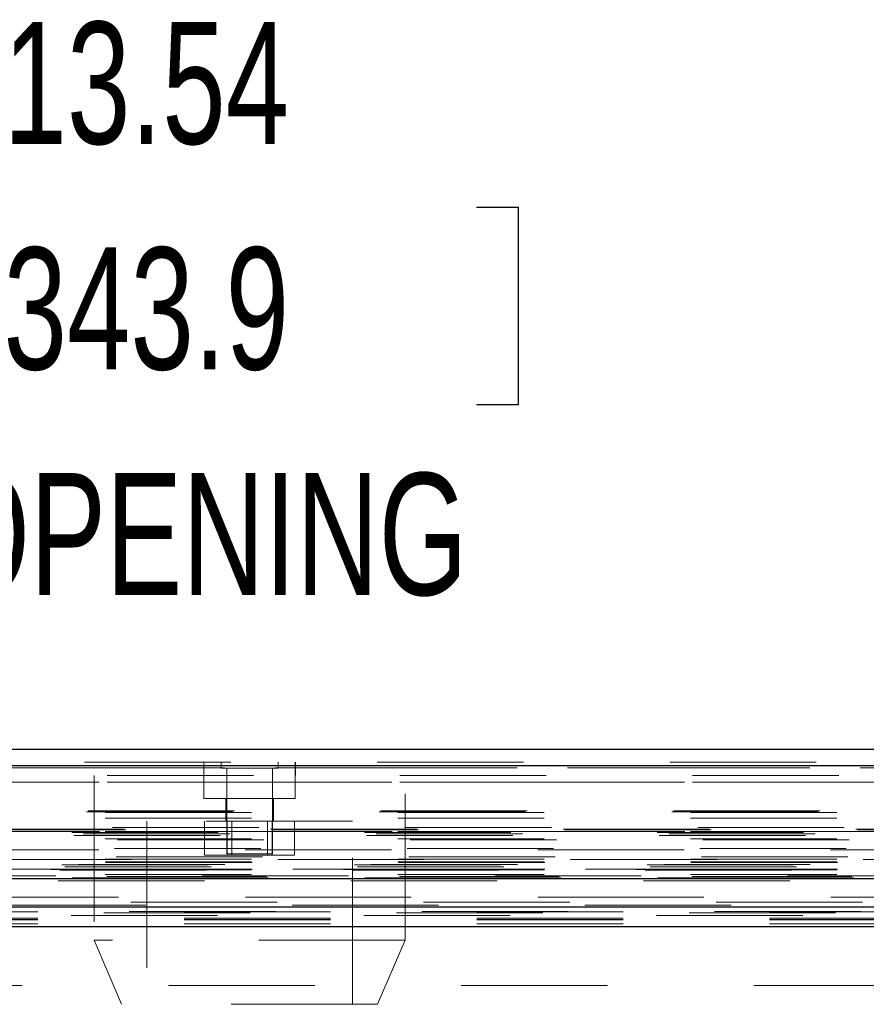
# Model space of a CAD drawing. Header units: inches. Extents: x 0.2 to 10.8, y 0.2 to 8.2.
# Tile 10 of 58: x 4.164 to 4.743, y 2.281 to 2.953. Entities that reach past the tile are written whole.
import ezdxf

# ---------------------------------------------------------------- set-up
doc = ezdxf.new("R2010")
doc.units = ezdxf.units.IN
doc.header["$MEASUREMENT"] = 0
doc.linetypes.add('HIDDEN', pattern=[0.075, 0.05, -0.025])
doc.layers.add('DIMENSIONS', color=140, linetype='Continuous')
doc.styles.add('SLDTEXTSTYLE0', font='TXT', dxfattribs={"width": 0.7})
doc.dimstyles.new('SLDDIMSTYLE0', dxfattribs={"dimtxt": 0.084961, "dimasz": 0.13, "dimexe": 0, "dimexo": 0.0625, "dimgap": 0.02124, "dimtad": 0, "dimtih": 1, "dimtoh": 1, "dimlfac": 8, "dimrnd": 1e-09, "dimzin": 12, "dimdsep": 46, "dimtxsty": 'SLDTEXTSTYLE0', "dimsah": 1, "dimcen": 0.09, "dimadec": 0, "dimazin": 3, "dimtfac": 1, "dimtofl": 0, "dimtmove": 0, "dimatfit": 3, "dimfxl": 0, "dimfrac": 2, "dimtolj": 1, "dimtzin": 12, "dimarcsym": 0})

# ---------------------------------------------------------------- blocks, each defined once
blk = doc.blocks.new('_D_25')
at = {"layer": 'DIMENSIONS'}
for p, q in [((3.47511, 2.38381), (3.47511, 2.87068)), ((5.16736, 2.38381), (5.16736, 2.87068)), ((4.15304, 2.82516), (4.12451, 2.82516)), ((4.12451, 2.82516), (4.12451, 2.69013)), ((4.47619, 2.82516), (4.50472, 2.82516)), ((4.50472, 2.82516), (4.50472, 2.69013)), ((3.47511, 2.74568), (3.80963, 2.74568)), ((5.16736, 2.74568), (4.8196, 2.74568)), ((4.12451, 2.69013), (4.15304, 2.69013)), ((4.50472, 2.69013), (4.47619, 2.69013))]:
    blk.add_line(p, q, dxfattribs=at)
for points in [[(3.47511, 2.74568), (3.60511, 2.72568), (3.60511, 2.76568)], [(5.16736, 2.74568), (5.03736, 2.76568), (5.03736, 2.72568)]]:
    blk.add_solid(points, dxfattribs=at)
at = {"layer": 'DIMENSIONS', "attachment_point": 1, "style": 'SLDTEXTSTYLE0'}
for s, insert, char_height in [('13.54', (4.15304, 2.9516), 0.083333), ('343.9', (4.15304, 2.79755), 0.083333), ('INSIDE OPENING', (3.82866, 2.6435), 0.0833333)]:
    blk.add_mtext(s, dxfattribs=dict(at, insert=insert, char_height=char_height))

msp = doc.modelspace()

# ---------------------------------------------------------------- linework, layer by layer
at = {"color": 7, "linetype": 'Continuous', "lineweight": 25}
for p, q in [((3.408485, 2.454955), (5.233933, 2.454955)), ((3.404067, 2.4438), (5.23835, 2.4438)), ((3.39044, 2.366518), (5.251977, 2.366518)), ((3.476603, 2.347314), (5.165875, 2.347314)), ((3.476603, 2.333814), (5.165875, 2.333814))]:
    msp.add_line(p, q, dxfattribs=at)
at = {"color": 7, "linetype": 'HIDDEN', "lineweight": 18}
for p, q in [((5.23835, 2.4438), (3.404067, 2.4438)), ((3.404067, 2.442237), (5.23835, 2.442237)), ((5.23835, 2.442237), (3.404067, 2.442237)), ((3.408485, 2.445955), (5.233933, 2.445955)), ((4.289917, 2.445955), (4.289917, 2.436955)), ((4.29, 2.445955), (4.29, 2.436955)), ((4.301677, 2.445955), (4.301677, 2.442049)), ((4.301677, 2.442049), (4.34074, 2.442049)), ((4.305584, 2.442049), (4.305584, 2.383455)), ((4.336834, 2.383455), (4.336834, 2.442049)), ((4.34074, 2.442049), (4.34074, 2.445955)), ((4.352417, 2.436955), (4.352417, 2.445955)), ((4.3525, 2.436955), (4.3525, 2.445955)), ((5.123979, 2.436955), (3.518354, 2.436955)), ((4.214959, 2.436955), (4.214959, 2.324455)), ((4.289959, 2.436955), (4.289959, 2.42133)), ((4.352459, 2.42133), (4.352459, 2.436955)), ((4.427459, 2.324455), (4.427459, 2.436955)), ((5.123979, 2.432455), (3.518354, 2.432455)), ((5.123979, 2.432455), (3.518354, 2.432455)), ((3.518438, 2.432455), (5.123979, 2.432455)), ((3.518438, 2.432455), (5.123979, 2.432455)), ((4.289959, 2.42133), (4.321209, 2.42133)), ((4.304959, 2.42133), (4.304959, 2.405705)), ((4.321209, 2.42133), (4.352459, 2.42133)), ((4.337459, 2.405705), (4.337459, 2.42133)), ((3.409732, 2.412224), (5.232685, 2.412224)), ((3.410828, 2.412873), (5.231589, 2.412873)), ((3.422404, 2.411623), (5.220013, 2.411623)), ((3.422404, 2.411623), (5.220013, 2.411623)), ((3.422404, 2.407824), (5.220013, 2.407824)), ((3.427453, 2.401362), (5.214964, 2.401362)), ((4.391521, 2.405705), (4.250896, 2.405705)), ((4.250896, 2.405705), (4.250896, 2.280705)), ((4.290465, 2.405705), (4.290465, 2.38258)), ((4.305837, 2.405705), (4.305837, 2.38258)), ((4.308965, 2.405705), (4.308965, 2.38258)), ((4.333452, 2.38258), (4.333452, 2.405705)), ((4.336581, 2.405705), (4.336581, 2.38258)), ((4.351953, 2.405705), (4.351953, 2.38258)), ((4.391521, 2.280705), (4.391521, 2.405705)), ((3.399825, 2.398075), (5.242592, 2.398075)), ((3.400997, 2.395887), (5.241409, 2.395887)), ((5.236539, 2.399827), (3.405897, 2.399827)), ((5.235501, 2.400192), (3.406924, 2.400192)), ((3.407779, 2.397199), (5.234639, 2.397199)), ((3.422404, 2.398772), (5.220013, 2.398772)), ((5.218615, 2.398782), (3.423798, 2.398782)), ((3.422404, 2.393604), (5.220013, 2.393604)), ((3.428847, 2.387117), (5.21357, 2.387117)), ((3.428847, 2.387117), (5.21357, 2.387117)), ((3.431052, 2.393127), (5.211353, 2.393127)), ((5.218155, 2.386105), (3.424258, 2.386105)), ((3.429944, 2.381514), (5.212467, 2.381514)), ((4.290465, 2.38258), (4.305837, 2.38258)), ((4.305584, 2.383455), (4.336834, 2.383455)), ((4.305837, 2.38258), (4.336581, 2.38258)), ((4.336581, 2.38258), (4.351953, 2.38258)), ((3.39298, 2.376063), (5.249438, 2.376063)), ((3.394881, 2.374639), (5.247457, 2.374639)), ((5.240458, 2.379664), (3.401945, 2.379664)), ((3.4043, 2.37611), (5.238117, 2.37611)), ((3.422404, 2.379848), (5.220013, 2.379848)), ((3.422404, 2.378089), (5.220013, 2.378089)), ((3.422404, 2.378089), (5.220013, 2.378089)), ((3.423029, 2.377464), (5.219388, 2.377464)), ((3.385377, 2.372857), (5.257041, 2.372857)), ((3.385377, 2.372857), (5.257041, 2.372857)), ((3.391445, 2.372219), (5.250972, 2.372219)), ((5.250837, 2.372983), (3.39158, 2.372983)), ((3.40005, 2.367082), (5.242368, 2.367082)), ((3.40005, 2.367082), (5.242368, 2.367082)), ((3.422404, 2.372464), (5.220013, 2.372464)), ((3.422404, 2.372464), (5.220013, 2.372464)), ((3.422404, 2.369353), (5.220013, 2.369353)), ((3.422404, 2.369353), (5.220013, 2.369353)), ((3.423029, 2.373089), (5.219388, 2.373089)), ((3.423654, 2.368089), (5.218763, 2.368089)), ((3.423654, 2.368089), (5.218763, 2.368089)), ((3.432774, 2.367983), (5.209643, 2.367983)), ((3.432774, 2.367983), (5.209643, 2.367983)), ((3.433934, 2.367162), (5.208484, 2.367162)), ((3.433934, 2.367162), (5.208484, 2.367162)), ((5.188729, 2.368455), (3.453604, 2.368455)), ((3.39044, 2.364955), (5.251977, 2.364955)), ((3.398604, 2.366405), (5.243813, 2.366405)), ((3.398919, 2.366365), (5.243499, 2.366365)), ((3.440069, 2.350374), (5.202348, 2.350374)), ((3.421701, 2.343098), (5.220695, 2.343098)), ((3.439005, 2.344184), (5.203408, 2.344184)), ((3.476603, 2.343741), (5.165875, 2.343741)), ((3.476489, 2.339519), (5.165989, 2.339519)), ((3.476489, 2.335715), (5.165989, 2.335715)), ((3.476603, 2.338314), (5.165875, 2.338314)), ((3.476603, 2.333814), (5.165875, 2.333814)), ((3.476603, 2.333814), (5.165875, 2.333814)), ((3.476603, 2.333814), (5.165875, 2.333814)), ((3.476603, 2.333814), (5.165875, 2.333814)), ((3.476603, 2.333814), (5.165875, 2.333814)), ((4.427459, 2.324455), (4.214959, 2.324455)), ((4.214959, 2.324455), (4.233709, 2.280705)), ((4.408709, 2.280705), (4.427459, 2.324455)), ((5.165875, 2.293564), (3.476603, 2.293564)), ((4.408709, 2.280705), (4.233709, 2.280705))]:
    msp.add_line(p, q, dxfattribs=at)
at = {"color": 7, "linetype": 'HIDDEN', "lineweight": 18, "flags": 128}
for points in [[(5.231587, 2.353778), (4.351278, 2.353778), (3.410835, 2.353778)], [(5.218433, 2.353805), (4.351278, 2.353805), (3.423979, 2.353805)], [(5.250387, 2.348468), (4.351278, 2.348471), (3.392021, 2.348468)], [(3.399344, 2.341423), (4.291132, 2.341422), (5.243096, 2.341423)], [(3.439012, 2.344184), (4.29114, 2.344185), (5.203445, 2.344184)], [(3.476603, 2.338587), (4.291132, 2.338586), (5.165875, 2.338587)]]:
    msp.add_lwpolyline(points, dxfattribs=at)

# ---------------------------------------------------------------- dimensions: what is measured, and where the dimension line sits
at = {"layer": 'DIMENSIONS'}
dim = msp.add_linear_dim(base=(5.167364, 2.745683), p1=(3.475114, 2.333814), p2=(5.167364, 2.333814), text='<>\\PINSIDE OPENING', dimstyle='SLDDIMSTYLE0', dxfattribs=at)
dim.commit()
dim.dimension.update_dxf_attribs({"geometry": '_D_25', "text_midpoint": (4.314616, 2.745683), "dimtype": 160})

doc.saveas('drawing.dxf')
